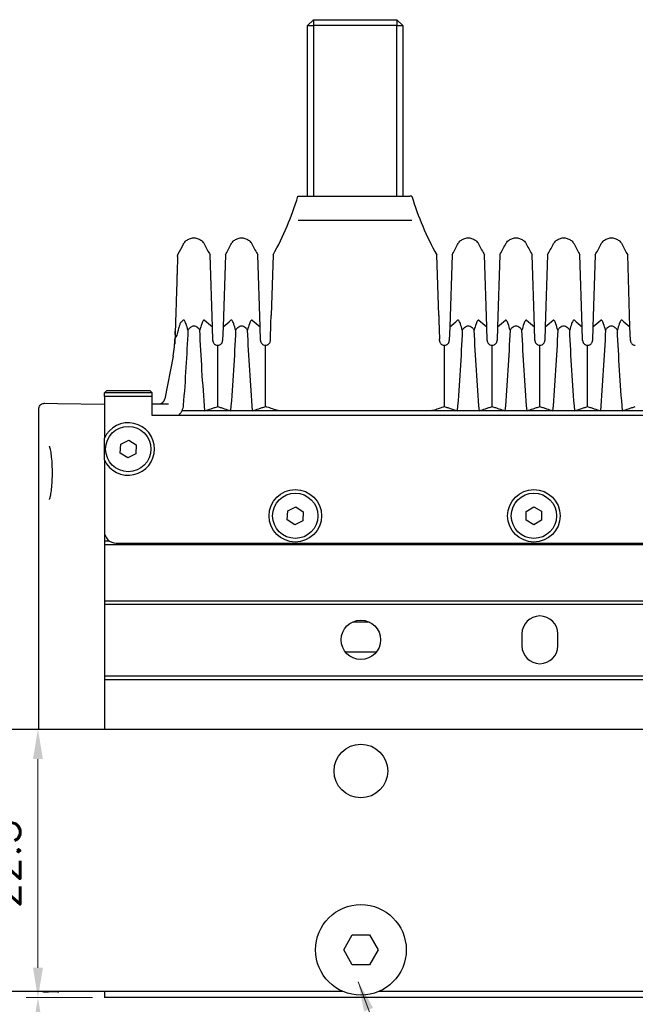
# Model space of a CAD drawing. Header units: millimetres. Extents: x 399 to 6076, y -1991 to 1602.
# Tile 121 of 256: x 5836 to 5888, y -772 to -689. Entities that reach past the tile are written whole.
import ezdxf

# ---------------------------------------------------------------- set-up
doc = ezdxf.new("R2010")
doc.units = ezdxf.units.MM
for name, color, linetype, lineweight in [('AM_0', 7, 'Continuous', 50), ('AM_5', 3, 'Continuous', 25), ('可見 (ISO)', 7, 'Continuous', 25)]:
    doc.layers.add(name, color=color, linetype=linetype, lineweight=lineweight)
doc.styles.add('尺寸標註', font='romans.shx', dxfattribs={"bigfont": 'CHINESET.SHX'})
doc.dimstyles.new('CNS1', dxfattribs={"dimtxt": 2.5, "dimasz": 2.5, "dimexe": 1, "dimexo": 1, "dimgap": 1.5, "dimtad": 1, "dimtoh": 1, "dimdec": 1, "dimdsep": 46, "dimtxsty": '尺寸標註', "dimcen": 0, "dimclrd": 2, "dimclre": 2, "dimclrt": 1, "dimadec": 0, "dimazin": 2, "dimtp": 0.1, "dimtm": 0.1, "dimtfac": 0.71, "dimtdec": 1, "dimtmove": 0, "dimatfit": 0, "dimfxl": 0, "dimlwd": 13, "dimlwe": 13, "dimarcsym": 0})
doc.dimstyles.new('CNS1$0', dxfattribs={"dimtxt": 2.5, "dimasz": 2.5, "dimexe": 1, "dimexo": 1, "dimgap": 1.5, "dimtad": 1, "dimtoh": 1, "dimdec": 1, "dimdsep": 46, "dimtxsty": '尺寸標註', "dimcen": 0, "dimclrd": 2, "dimclre": 2, "dimclrt": 1, "dimadec": 0, "dimazin": 2, "dimtp": 0.1, "dimtm": 0.1, "dimtfac": 0.71, "dimtdec": 1, "dimtmove": 0, "dimatfit": 0, "dimfxl": 0, "dimlwd": 13, "dimlwe": 13, "dimarcsym": 0})

# ---------------------------------------------------------------- blocks, each defined once
blk = doc.blocks.new('*D430')
at = {"layer": 'AM_5', "color": 2, "lineweight": 13}
for p, q in [((5899.642, -688.975), (5936.553, -688.975)), ((5935.553, -691.475), (5935.553, -814.759)), ((5820.594, -817.259), (5936.553, -817.259))]:
    blk.add_line(p, q, dxfattribs=at)
at = {"layer": 'AM_5', "color": 2}
for points in [[(5935.136, -691.475), (5935.97, -691.475), (5935.553, -688.975)], [(5935.136, -814.759), (5935.97, -814.759), (5935.553, -817.259)]]:
    blk.add_solid(points, dxfattribs=at)
at = {"layer": 'Defpoints', "color": 0}
for p in [(5898.642, -688.975), (5819.594, -817.259), (5935.553, -817.259)]:
    blk.add_point(p, dxfattribs=at)
at = {"layer": 'AM_5', "color": 1, "insert": (5932.803, -753.117), "char_height": 2.5, "attachment_point": 5, "rotation": 90, "style": '尺寸標註'}
blk.add_mtext('128.3', dxfattribs=at)
blk = doc.blocks.new('*D362')
at = {"layer": 'AM_5', "color": 2, "lineweight": 13}
for p, q in [((5842.164, -770.975), (5836.594, -770.975)), ((5837.594, -773.475), (5837.594, -814.759)), ((5820.594, -817.259), (5838.594, -817.259))]:
    blk.add_line(p, q, dxfattribs=at)
at = {"layer": 'AM_5', "color": 2}
for points in [[(5837.177, -773.475), (5838.01, -773.475), (5837.594, -770.975)], [(5837.177, -814.759), (5838.01, -814.759), (5837.594, -817.259)]]:
    blk.add_solid(points, dxfattribs=at)
at = {"layer": 'Defpoints', "color": 0}
for p in [(5843.164, -770.975), (5819.594, -817.259), (5837.594, -817.259)]:
    blk.add_point(p, dxfattribs=at)
at = {"layer": 'AM_5', "color": 1, "insert": (5834.844, -794.117), "char_height": 2.5, "attachment_point": 5, "rotation": 90, "style": '尺寸標註'}
blk.add_mtext('46.3', dxfattribs=at)
blk = doc.blocks.new('*D432')
at = {"layer": 'AM_5', "color": 2, "lineweight": 13}
for p, q in [((5842.164, -748.475), (5836.594, -748.475)), ((5837.594, -768.475), (5837.594, -750.975)), ((5842.164, -770.975), (5836.594, -770.975))]:
    blk.add_line(p, q, dxfattribs=at)
at = {"layer": 'AM_5', "color": 2}
for points in [[(5837.177, -750.975), (5838.01, -750.975), (5837.594, -748.475)], [(5837.177, -768.475), (5838.01, -768.475), (5837.594, -770.975)]]:
    blk.add_solid(points, dxfattribs=at)
at = {"layer": 'Defpoints', "color": 0}
for p in [(5837.594, -748.475), (5843.164, -748.475), (5843.164, -770.975)]:
    blk.add_point(p, dxfattribs=at)
at = {"layer": 'AM_5', "color": 1, "insert": (5834.844, -759.725), "char_height": 2.5, "attachment_point": 5, "rotation": 90, "style": '尺寸標註'}
blk.add_mtext('22.5', dxfattribs=at)

msp = doc.modelspace()

# ---------------------------------------------------------------- linework, layer by layer
at = {"layer": '可見 (ISO)'}
for p, q in [((5860.685, -688.975), (5860.185, -689.475)), ((5860.685, -688.975), (5867.685, -688.975)), ((5860.685, -688.975), (5860.685, -689.475)), ((5867.685, -688.975), (5867.685, -689.475)), ((5867.685, -688.975), (5868.185, -689.475)), ((5860.185, -703.775), (5860.185, -689.475)), ((5860.185, -689.475), (5860.685, -689.475)), ((5867.685, -689.475), (5860.685, -689.475)), ((5860.685, -689.475), (5860.685, -703.775)), ((5867.685, -703.775), (5867.685, -689.475)), ((5867.685, -689.475), (5868.185, -689.475)), ((5868.185, -689.475), (5868.185, -703.775)), ((5859.388, -703.775), (5859.553, -703.775)), ((5859.553, -703.775), (5860.069, -703.775)), ((5860.069, -703.775), (5868.258, -703.775)), ((5868.258, -703.775), (5868.774, -703.775)), ((5868.939, -703.775), (5868.774, -703.775)), ((5859.396, -705.775), (5859.555, -705.775)), ((5859.555, -705.775), (5868.772, -705.775)), ((5868.772, -705.775), (5868.932, -705.775)), ((5852.215, -714.742), (5852.026, -708.701)), ((5853.302, -708.701), (5853.112, -714.742)), ((5856.215, -714.742), (5856.026, -708.701)), ((5857.302, -708.701), (5857.142, -713.771)), ((5871.185, -713.771), (5871.026, -708.701)), ((5872.302, -708.701), (5872.112, -714.742)), ((5875.215, -714.742), (5875.026, -708.701)), ((5876.302, -708.701), (5876.112, -714.742)), ((5879.215, -714.742), (5879.026, -708.701)), ((5880.302, -708.701), (5880.112, -714.742)), ((5883.215, -714.742), (5883.026, -708.701)), ((5884.302, -708.701), (5884.112, -714.742)), ((5887.215, -714.742), (5887.026, -708.701)), ((5852.251, -715.875), (5852.215, -714.742)), ((5853.112, -714.742), (5853.076, -715.875)), ((5856.251, -715.875), (5856.215, -714.742)), ((5872.112, -714.742), (5872.076, -715.875)), ((5875.251, -715.875), (5875.215, -714.742)), ((5876.112, -714.742), (5876.076, -715.875)), ((5879.251, -715.875), (5879.215, -714.742)), ((5880.112, -714.742), (5880.076, -715.875)), ((5883.251, -715.875), (5883.215, -714.742)), ((5884.112, -714.742), (5884.076, -715.875)), ((5887.251, -715.875), (5887.215, -714.742)), ((5849.091, -715.401), (5849.083, -715.654)), ((5849.091, -715.401), (5849.101, -715.083)), ((5857.076, -715.875), (5857.079, -715.773)), ((5871.251, -715.875), (5871.248, -715.773)), ((5852.664, -721.419), (5852.664, -716.275)), ((5856.664, -721.419), (5856.664, -716.275)), ((5871.664, -721.419), (5871.664, -716.275)), ((5875.664, -721.419), (5875.664, -716.275)), ((5879.664, -721.419), (5879.664, -716.275)), ((5883.664, -721.419), (5883.664, -716.275)), ((5848.915, -717.193), (5848.24, -720.768)), ((5843.364, -720.075), (5843.164, -720.275)), ((5847.164, -720.275), (5843.164, -720.275)), ((5843.164, -720.575), (5843.164, -720.275)), ((5843.164, -720.575), (5843.164, -722.175)), ((5847.164, -720.575), (5843.164, -720.575)), ((5843.364, -720.075), (5846.964, -720.075)), ((5846.964, -720.075), (5847.164, -720.275)), ((5847.164, -720.575), (5847.164, -720.275)), ((5847.164, -722.175), (5847.164, -720.575)), ((5838.172, -721.138), (5839.22, -721.156)), ((5839.22, -721.156), (5843.164, -721.225)), ((5847.164, -721.175), (5848.536, -721.175)), ((5837.664, -748.475), (5837.664, -721.638)), ((5843.164, -722.175), (5843.164, -724.059)), ((5911.164, -722.175), (5847.164, -722.175)), ((5851.591, -721.775), (5849.655, -721.775)), ((5853.736, -721.775), (5851.591, -721.775)), ((5855.591, -721.775), (5853.736, -721.775)), ((5858.043, -721.775), (5855.591, -721.775)), ((5870.284, -721.775), (5858.043, -721.775)), ((5872.736, -721.775), (5870.284, -721.775)), ((5874.591, -721.775), (5872.736, -721.775)), ((5876.736, -721.775), (5874.591, -721.775)), ((5878.591, -721.775), (5876.736, -721.775)), ((5880.736, -721.775), (5878.591, -721.775)), ((5882.591, -721.775), (5880.736, -721.775)), ((5884.736, -721.775), (5882.591, -721.775)), ((5886.591, -721.775), (5884.736, -721.775)), ((5889.043, -721.775), (5886.591, -721.775)), ((5844.495, -725.316), (5844.534, -724.566)), ((5844.534, -724.566), (5845.203, -724.226)), ((5845.203, -724.226), (5845.832, -724.635)), ((5845.832, -724.635), (5845.793, -725.384)), ((5845.124, -725.725), (5844.495, -725.316)), ((5845.793, -725.384), (5845.124, -725.725)), ((5843.164, -725.892), (5843.164, -731.875)), ((5843.164, -728.275), (5843.164, -737.725)), ((5858.534, -730.166), (5859.203, -729.826)), ((5859.203, -729.826), (5859.832, -730.235)), ((5878.513, -730.201), (5879.162, -729.825)), ((5879.162, -729.825), (5879.813, -730.198)), ((5858.495, -730.916), (5858.534, -730.166)), ((5859.832, -730.235), (5859.793, -730.984)), ((5878.514, -730.952), (5878.513, -730.201)), ((5879.813, -730.198), (5879.814, -730.949)), ((5859.124, -731.325), (5858.495, -730.916)), ((5859.793, -730.984), (5859.124, -731.325)), ((5879.165, -731.326), (5878.514, -730.952)), ((5879.814, -730.949), (5879.165, -731.326)), ((5843.164, -731.875), (5843.164, -732.975)), ((5843.164, -732.675), (5843.564, -732.675)), ((5843.164, -732.975), (5915.164, -732.975)), ((5844.164, -732.875), (5914.164, -732.875)), ((5848.164, -732.975), (5848.164, -732.875)), ((5843.164, -737.725), (5843.164, -738.025)), ((5915.164, -737.725), (5843.164, -737.725)), ((5843.164, -738.025), (5843.164, -744.025)), ((5915.164, -738.025), (5843.164, -738.025)), ((5878.164, -740.475), (5878.164, -741.475)), ((5881.164, -741.475), (5881.164, -740.475)), ((5843.164, -744.025), (5843.164, -744.325)), ((5915.164, -744.025), (5843.164, -744.025)), ((5843.164, -744.325), (5843.164, -748.475)), ((5915.164, -744.325), (5843.164, -744.325)), ((5822.594, -748.475), (5897.664, -748.475)), ((5863.22, -766.975), (5863.942, -765.725)), ((5863.942, -765.725), (5865.385, -765.725)), ((5865.385, -765.725), (5866.107, -766.975)), ((5863.942, -768.225), (5863.22, -766.975)), ((5866.107, -766.975), (5865.385, -768.225)), ((5865.385, -768.225), (5863.942, -768.225)), ((5863.184, -770.475), (5825.594, -770.475)), ((5840.299, -770.475), (5839.338, -770.492)), ((5843.164, -770.475), (5843.164, -770.975)), ((5915.164, -770.975), (5843.164, -770.975)), ((5893.184, -770.475), (5866.143, -770.475))]:
    msp.add_line(p, q, dxfattribs=at)
for centre, radius in [((5845.164, -724.975), 1.9), ((5859.164, -730.575), 2.2), ((5859.164, -730.575), 1.9), ((5879.164, -730.575), 2.2), ((5879.164, -730.575), 1.9), ((5864.664, -740.975), 1.65), ((5864.664, -751.975), 2.25), ((5864.664, -766.975), 3.8)]:
    msp.add_circle(centre, radius, dxfattribs=at)
for centre, radius, start, end in [((5847.749, -720.675), 0.5, 270, 349.31713), ((5845.164, -724.975), 2.2, 204.61998, 155.38002), ((5844.164, -731.875), 1, 180, 270), ((5879.664, -740.475), 1.5, 0, 180), ((5879.664, -741.475), 1.5, 180, 0)]:
    msp.add_arc(centre, radius, start, end, dxfattribs=at)
at = {"layer": '可見 (ISO)', "extrusion": (0, 0, -1)}
msp.add_ellipse((5827.457, -711.034), major_axis=(-24.953, -2.197), ratio=0.421524, start_param=3.644033, end_param=3.661646, dxfattribs=at)
at = {"layer": '可見 (ISO)'}
for centre, major_axis, ratio, start_param, end_param in [((5873.878, -711.063), (24.962, -2.231), 0.420915, 3.644593, 3.700401), ((5831.449, -711.063), (24.962, 2.231), 0.420915, 5.724377, 5.780185), ((5877.878, -711.063), (24.962, -2.231), 0.420915, 3.644593, 3.700401), ((5850.449, -711.063), (24.962, 2.231), 0.420915, 5.724377, 5.780185), ((5896.878, -711.063), (24.962, -2.231), 0.420915, 3.644593, 3.700401), ((5854.449, -711.063), (24.962, 2.231), 0.420915, 5.724377, 5.780185), ((5900.878, -711.063), (24.962, -2.231), 0.420915, 3.644593, 3.700401), ((5858.449, -711.063), (24.962, 2.231), 0.420915, 5.724377, 5.780185), ((5904.878, -711.063), (24.962, -2.231), 0.420915, 3.644593, 3.700401), ((5862.449, -711.063), (24.962, 2.231), 0.420915, 5.724377, 5.780185), ((5908.878, -711.063), (24.962, -2.231), 0.420915, 3.644593, 3.700401), ((5835.882, -723.759), (24.543, -0.111), 0.186168, 0.485098, 0.561791)]:
    msp.add_ellipse(centre, major_axis=major_axis, ratio=ratio, start_param=start_param, end_param=end_param, dxfattribs=at)
for points in [[(5857.302, -708.701), (5858.173, -707.145), (5858.877, -705.483), (5859.388, -703.775)], [(5868.939, -703.775), (5869.45, -705.483), (5870.154, -707.145), (5871.026, -708.701)], [(5849.36, -708.596), (5849.502, -708.34), (5849.639, -708.081), (5849.772, -707.82)], [(5849.772, -707.82), (5849.772, -707.82), (5849.772, -707.82), (5849.772, -707.82)], [(5851.555, -707.82), (5851.706, -708.117), (5851.863, -708.411), (5852.026, -708.701)], [(5853.302, -708.701), (5853.464, -708.411), (5853.621, -708.117), (5853.772, -707.82)], [(5853.772, -707.82), (5853.772, -707.82), (5853.772, -707.82), (5853.772, -707.82)], [(5855.555, -707.82), (5855.706, -708.117), (5855.863, -708.411), (5856.026, -708.701)], [(5872.302, -708.701), (5872.464, -708.411), (5872.621, -708.117), (5872.772, -707.82)], [(5872.772, -707.82), (5872.772, -707.82), (5872.772, -707.82), (5872.772, -707.82)], [(5874.555, -707.82), (5874.706, -708.117), (5874.863, -708.411), (5875.026, -708.701)], [(5876.302, -708.701), (5876.464, -708.411), (5876.621, -708.117), (5876.772, -707.82)], [(5876.772, -707.82), (5876.772, -707.82), (5876.772, -707.82), (5876.772, -707.82)], [(5878.555, -707.82), (5878.706, -708.117), (5878.863, -708.411), (5879.026, -708.701)], [(5880.302, -708.701), (5880.464, -708.411), (5880.621, -708.117), (5880.772, -707.82)], [(5882.555, -707.82), (5882.555, -707.82), (5882.555, -707.82), (5882.555, -707.82)], [(5882.555, -707.82), (5882.706, -708.117), (5882.863, -708.411), (5883.026, -708.701)], [(5884.302, -708.701), (5884.464, -708.411), (5884.621, -708.117), (5884.772, -707.82)], [(5886.555, -707.82), (5886.555, -707.82), (5886.555, -707.82), (5886.555, -707.82)], [(5886.555, -707.82), (5886.706, -708.117), (5886.863, -708.411), (5887.026, -708.701)], [(5848.915, -717.193), (5849.012, -716.675), (5849.067, -716.162), (5849.083, -715.654)]]:
    msp.add_open_spline(points, degree=3, dxfattribs=at)
for points, knots in [([(5849.772, -707.82), (5849.821, -707.724), (5849.886, -707.634), (5850.04, -707.483), (5850.131, -707.419), (5850.326, -707.325), (5850.433, -707.293), (5850.648, -707.266), (5850.759, -707.271), (5850.971, -707.315), (5851.075, -707.354), (5851.262, -707.464), (5851.348, -707.535), (5851.472, -707.678), (5851.518, -707.747), (5851.555, -707.82)], [0, 0, 0, 0, 0.0323105, 0.0323105, 0.0648229, 0.0648229, 0.097328, 0.097328, 0.1298334, 0.1298334, 0.1623388, 0.1623388, 0.1948441, 0.1948441, 0.2193183, 0.2193183, 0.2193183, 0.2193183]), ([(5853.772, -707.82), (5853.821, -707.724), (5853.886, -707.634), (5854.04, -707.483), (5854.131, -707.419), (5854.326, -707.325), (5854.433, -707.293), (5854.648, -707.266), (5854.759, -707.271), (5854.971, -707.315), (5855.075, -707.354), (5855.262, -707.464), (5855.348, -707.535), (5855.472, -707.678), (5855.518, -707.747), (5855.555, -707.82)], [0, 0, 0, 0, 0.0323105, 0.0323105, 0.0648229, 0.0648229, 0.097328, 0.097328, 0.1298334, 0.1298334, 0.1623388, 0.1623388, 0.1948441, 0.1948441, 0.2193183, 0.2193183, 0.2193183, 0.2193183]), ([(5872.772, -707.82), (5872.821, -707.724), (5872.886, -707.634), (5873.04, -707.483), (5873.131, -707.419), (5873.326, -707.325), (5873.433, -707.293), (5873.648, -707.266), (5873.759, -707.271), (5873.971, -707.315), (5874.075, -707.354), (5874.262, -707.464), (5874.348, -707.535), (5874.472, -707.678), (5874.518, -707.747), (5874.555, -707.82)], [0, 0, 0, 0, 0.0323105, 0.0323105, 0.0648229, 0.0648229, 0.097328, 0.097328, 0.1298334, 0.1298334, 0.1623388, 0.1623388, 0.1948441, 0.1948441, 0.2193183, 0.2193183, 0.2193183, 0.2193183]), ([(5876.772, -707.82), (5876.821, -707.724), (5876.886, -707.634), (5877.04, -707.483), (5877.131, -707.419), (5877.326, -707.325), (5877.433, -707.293), (5877.648, -707.266), (5877.759, -707.271), (5877.971, -707.315), (5878.075, -707.354), (5878.262, -707.464), (5878.348, -707.535), (5878.472, -707.678), (5878.518, -707.747), (5878.555, -707.82)], [0, 0, 0, 0, 0.0323105, 0.0323105, 0.0648229, 0.0648229, 0.097328, 0.097328, 0.1298334, 0.1298334, 0.1623388, 0.1623388, 0.1948441, 0.1948441, 0.2193183, 0.2193183, 0.2193183, 0.2193183]), ([(5880.772, -707.82), (5880.821, -707.724), (5880.886, -707.634), (5881.04, -707.483), (5881.131, -707.419), (5881.326, -707.325), (5881.433, -707.293), (5881.648, -707.266), (5881.759, -707.271), (5881.971, -707.315), (5882.075, -707.354), (5882.262, -707.464), (5882.348, -707.535), (5882.472, -707.678), (5882.518, -707.747), (5882.555, -707.82)], [0, 0, 0, 0, 0.0323105, 0.0323105, 0.0648229, 0.0648229, 0.097328, 0.097328, 0.1298334, 0.1298334, 0.1623388, 0.1623388, 0.1948441, 0.1948441, 0.2193183, 0.2193183, 0.2193183, 0.2193183]), ([(5884.772, -707.82), (5884.821, -707.724), (5884.886, -707.634), (5885.04, -707.483), (5885.131, -707.419), (5885.326, -707.325), (5885.433, -707.293), (5885.648, -707.266), (5885.759, -707.271), (5885.971, -707.315), (5886.075, -707.354), (5886.262, -707.464), (5886.348, -707.535), (5886.472, -707.678), (5886.518, -707.747), (5886.555, -707.82)], [0, 0, 0, 0, 0.0323105, 0.0323105, 0.0648229, 0.0648229, 0.097328, 0.097328, 0.1298334, 0.1298334, 0.1623388, 0.1623388, 0.1948441, 0.1948441, 0.2193183, 0.2193183, 0.2193183, 0.2193183]), ([(5849.298, -708.823), (5849.298, -708.823), (5849.293, -708.983), (5849.283, -709.296), (5849.283, -709.301), (5849.283, -709.306), (5849.282, -709.311), (5849.278, -709.466), (5849.272, -709.659), (5849.264, -709.887), (5849.264, -709.897), (5849.264, -709.906), (5849.263, -709.916), (5849.26, -710.036), (5849.256, -710.166), (5849.251, -710.306), (5849.247, -710.43), (5849.243, -710.563), (5849.239, -710.702), (5849.238, -710.719), (5849.238, -710.735), (5849.237, -710.752), (5849.218, -711.357), (5849.195, -712.082), (5849.169, -712.925), (5849.168, -712.959), (5849.167, -712.993), (5849.166, -713.026), (5849.159, -713.248), (5849.151, -713.479), (5849.144, -713.715), (5849.138, -713.91), (5849.132, -714.109), (5849.125, -714.312), (5849.124, -714.355), (5849.123, -714.398), (5849.121, -714.441), (5849.115, -714.643), (5849.108, -714.85), (5849.102, -715.06), (5849.1, -715.107), (5849.099, -715.154), (5849.097, -715.202), (5849.093, -715.332), (5849.089, -715.463), (5849.085, -715.593), (5849.082, -715.674), (5849.08, -715.755), (5849.077, -715.836)], [0.01504987, 0.01504987, 0.01504987, 0.01504987, 0.01868957, 0.01868957, 0.01868957, 0.01874379, 0.01874379, 0.01874379, 0.0205189, 0.0205189, 0.0205189, 0.02059495, 0.02059495, 0.02059495, 0.02152048, 0.02152048, 0.02152048, 0.02234824, 0.02234824, 0.02234824, 0.0224461, 0.0224461, 0.0224461, 0.02600691, 0.02600691, 0.02600691, 0.02614837, 0.02614837, 0.02614837, 0.0270737, 0.0270737, 0.0270737, 0.02783625, 0.02783625, 0.02783625, 0.0279976, 0.0279976, 0.0279976, 0.02875092, 0.02875092, 0.02875092, 0.02891954, 0.02891954, 0.02891954, 0.02937993, 0.02937993, 0.02937993, 0.02966558, 0.02966558, 0.02966558, 0.02966558]), ([(5849.298, -708.823), (5849.298, -708.822), (5849.298, -708.822), (5849.298, -708.819), (5849.298, -708.817), (5849.299, -708.805), (5849.299, -708.795), (5849.307, -708.72), (5849.328, -708.654), (5849.36, -708.596)], [0, 0, 0, 0, 0.00003662, 0.00003662, 0.00086532, 0.00086532, 0.00365158, 0.00365158, 0.02356639, 0.02356639, 0.02356639, 0.02356639]), ([(5850.164, -715.001), (5850.118, -714.827), (5850.064, -714.638), (5849.964, -714.358), (5849.918, -714.253), (5849.854, -714.179), (5849.836, -714.164), (5849.809, -714.158), (5849.801, -714.158), (5849.786, -714.163), (5849.779, -714.167), (5849.772, -714.173)], [0.000001, 0.000001, 0.000001, 0.000001, 0.0714924, 0.0714924, 0.1277503, 0.1277503, 0.146606, 0.146606, 0.1538685, 0.1538685, 0.1602048, 0.1602048, 0.1602048, 0.1602048]), ([(5851.555, -714.173), (5851.548, -714.167), (5851.541, -714.163), (5851.526, -714.158), (5851.518, -714.158), (5851.491, -714.164), (5851.473, -714.179), (5851.409, -714.254), (5851.363, -714.358), (5851.263, -714.639), (5851.209, -714.828), (5851.164, -715.001)], [0, 0, 0, 0, 0.0047042, 0.0047042, 0.0100974, 0.0100974, 0.0241052, 0.0241052, 0.0657013, 0.0657013, 0.1178924, 0.1178924, 0.1178924, 0.1178924]), ([(5854.164, -715.001), (5854.118, -714.827), (5854.064, -714.638), (5853.964, -714.358), (5853.918, -714.253), (5853.854, -714.179), (5853.836, -714.164), (5853.809, -714.158), (5853.801, -714.158), (5853.786, -714.163), (5853.779, -714.167), (5853.772, -714.173)], [0.000001, 0.000001, 0.000001, 0.000001, 0.0714924, 0.0714924, 0.1277503, 0.1277503, 0.146606, 0.146606, 0.1538685, 0.1538685, 0.1602048, 0.1602048, 0.1602048, 0.1602048]), ([(5855.555, -714.173), (5855.548, -714.167), (5855.541, -714.163), (5855.526, -714.158), (5855.518, -714.158), (5855.491, -714.164), (5855.473, -714.179), (5855.409, -714.254), (5855.363, -714.358), (5855.263, -714.639), (5855.209, -714.828), (5855.164, -715.001)], [0, 0, 0, 0, 0.0047042, 0.0047042, 0.0100974, 0.0100974, 0.0241052, 0.0241052, 0.0657013, 0.0657013, 0.1178924, 0.1178924, 0.1178924, 0.1178924]), ([(5857.079, -715.773), (5857.091, -715.406), (5857.102, -715.053), (5857.123, -714.376), (5857.133, -714.061), (5857.142, -713.771)], [0, 0, 0, 0, 0.1132402, 0.1132402, 0.2273799, 0.2273799, 0.2273799, 0.2273799]), ([(5871.185, -713.771), (5871.194, -714.059), (5871.204, -714.372), (5871.225, -715.048), (5871.236, -715.404), (5871.248, -715.773)], [0, 0, 0, 0, 0.1133205, 0.1133205, 0.2273304, 0.2273304, 0.2273304, 0.2273304]), ([(5873.164, -715.001), (5873.118, -714.827), (5873.064, -714.638), (5872.964, -714.358), (5872.918, -714.253), (5872.854, -714.179), (5872.836, -714.164), (5872.809, -714.158), (5872.801, -714.158), (5872.786, -714.163), (5872.779, -714.167), (5872.772, -714.173)], [0.000001, 0.000001, 0.000001, 0.000001, 0.0714924, 0.0714924, 0.1277503, 0.1277503, 0.146606, 0.146606, 0.1538685, 0.1538685, 0.1602048, 0.1602048, 0.1602048, 0.1602048]), ([(5874.555, -714.173), (5874.548, -714.167), (5874.541, -714.163), (5874.526, -714.158), (5874.518, -714.158), (5874.491, -714.164), (5874.473, -714.179), (5874.409, -714.254), (5874.363, -714.358), (5874.263, -714.639), (5874.209, -714.828), (5874.164, -715.001)], [0, 0, 0, 0, 0.0047042, 0.0047042, 0.0100974, 0.0100974, 0.0241052, 0.0241052, 0.0657013, 0.0657013, 0.1178924, 0.1178924, 0.1178924, 0.1178924]), ([(5877.164, -715.001), (5877.118, -714.827), (5877.064, -714.638), (5876.964, -714.358), (5876.918, -714.253), (5876.854, -714.179), (5876.836, -714.164), (5876.809, -714.158), (5876.801, -714.158), (5876.786, -714.163), (5876.779, -714.167), (5876.772, -714.173)], [0.000001, 0.000001, 0.000001, 0.000001, 0.0714924, 0.0714924, 0.1277503, 0.1277503, 0.146606, 0.146606, 0.1538685, 0.1538685, 0.1602048, 0.1602048, 0.1602048, 0.1602048]), ([(5878.555, -714.173), (5878.548, -714.167), (5878.541, -714.163), (5878.526, -714.158), (5878.518, -714.158), (5878.491, -714.164), (5878.473, -714.179), (5878.409, -714.254), (5878.363, -714.358), (5878.263, -714.639), (5878.209, -714.828), (5878.164, -715.001)], [0, 0, 0, 0, 0.0047042, 0.0047042, 0.0100974, 0.0100974, 0.0241052, 0.0241052, 0.0657013, 0.0657013, 0.1178924, 0.1178924, 0.1178924, 0.1178924]), ([(5881.164, -715.001), (5881.118, -714.827), (5881.064, -714.638), (5880.964, -714.358), (5880.918, -714.253), (5880.854, -714.179), (5880.836, -714.164), (5880.809, -714.158), (5880.801, -714.158), (5880.786, -714.163), (5880.779, -714.167), (5880.772, -714.173)], [0.000001, 0.000001, 0.000001, 0.000001, 0.0714922, 0.0714922, 0.1278125, 0.1278125, 0.1466939, 0.1466939, 0.1539664, 0.1539664, 0.1603115, 0.1603115, 0.1603115, 0.1603115]), ([(5882.555, -714.173), (5882.548, -714.167), (5882.541, -714.163), (5882.526, -714.158), (5882.518, -714.158), (5882.491, -714.164), (5882.473, -714.179), (5882.409, -714.253), (5882.363, -714.358), (5882.263, -714.639), (5882.209, -714.828), (5882.164, -715.001)], [0, 0, 0, 0, 0.0047033, 0.0047033, 0.0100954, 0.0100954, 0.0241002, 0.0241002, 0.0656763, 0.0656763, 0.1177835, 0.1177835, 0.1177835, 0.1177835]), ([(5885.164, -715.001), (5885.118, -714.827), (5885.064, -714.638), (5884.964, -714.358), (5884.918, -714.253), (5884.854, -714.179), (5884.836, -714.164), (5884.809, -714.158), (5884.801, -714.158), (5884.786, -714.163), (5884.779, -714.167), (5884.772, -714.173)], [0.000001, 0.000001, 0.000001, 0.000001, 0.0714922, 0.0714922, 0.1278125, 0.1278125, 0.1466939, 0.1466939, 0.1539664, 0.1539664, 0.1603115, 0.1603115, 0.1603115, 0.1603115]), ([(5886.555, -714.173), (5886.548, -714.167), (5886.541, -714.163), (5886.526, -714.158), (5886.518, -714.158), (5886.491, -714.164), (5886.473, -714.179), (5886.409, -714.253), (5886.363, -714.358), (5886.263, -714.639), (5886.209, -714.828), (5886.164, -715.001)], [0, 0, 0, 0, 0.0047033, 0.0047033, 0.0100954, 0.0100954, 0.0241002, 0.0241002, 0.0656763, 0.0656763, 0.1177835, 0.1177835, 0.1177835, 0.1177835]), ([(5849.571, -714.354), (5849.567, -714.357), (5849.563, -714.362), (5849.555, -714.373), (5849.551, -714.379), (5849.539, -714.399), (5849.531, -714.416), (5849.491, -714.503), (5849.458, -714.605), (5849.393, -714.818), (5849.358, -714.956), (5849.335, -715.05)], [0.00000002, 0.00000002, 0.00000002, 0.00000002, 0.00259662, 0.00259662, 0.00522321, 0.00522321, 0.01073709, 0.01073709, 0.03502998, 0.03502998, 0.07339142, 0.07339142, 0.07339142, 0.07339142]), ([(5851.164, -715.001), (5851.113, -714.931), (5851.054, -714.862), (5850.936, -714.765), (5850.88, -714.729), (5850.768, -714.686), (5850.716, -714.676), (5850.61, -714.676), (5850.558, -714.686), (5850.447, -714.729), (5850.39, -714.765), (5850.273, -714.863), (5850.214, -714.931), (5850.164, -715.001)], [-0.1247327, -0.1247327, -0.1247327, -0.1247327, -0.0982902, -0.0982902, -0.0783586, -0.0783586, -0.0623217, -0.0623217, -0.0462805, -0.0462805, -0.0263058, -0.0263058, -0.000001, -0.000001, -0.000001, -0.000001]), ([(5855.164, -715.001), (5855.113, -714.931), (5855.054, -714.862), (5854.936, -714.765), (5854.88, -714.729), (5854.768, -714.686), (5854.716, -714.676), (5854.61, -714.676), (5854.558, -714.686), (5854.447, -714.729), (5854.39, -714.765), (5854.273, -714.863), (5854.214, -714.931), (5854.164, -715.001)], [-0.1247327, -0.1247327, -0.1247327, -0.1247327, -0.0982902, -0.0982902, -0.0783586, -0.0783586, -0.0623217, -0.0623217, -0.0462805, -0.0462805, -0.0263058, -0.0263058, -0.000001, -0.000001, -0.000001, -0.000001]), ([(5874.164, -715.001), (5874.113, -714.931), (5874.054, -714.862), (5873.936, -714.765), (5873.88, -714.729), (5873.768, -714.686), (5873.716, -714.676), (5873.61, -714.676), (5873.558, -714.686), (5873.447, -714.729), (5873.39, -714.765), (5873.273, -714.863), (5873.214, -714.931), (5873.164, -715.001)], [-0.1247327, -0.1247327, -0.1247327, -0.1247327, -0.0982902, -0.0982902, -0.0783586, -0.0783586, -0.0623217, -0.0623217, -0.0462805, -0.0462805, -0.0263058, -0.0263058, -0.000001, -0.000001, -0.000001, -0.000001]), ([(5878.164, -715.001), (5878.113, -714.931), (5878.054, -714.862), (5877.936, -714.765), (5877.88, -714.729), (5877.768, -714.686), (5877.716, -714.676), (5877.61, -714.676), (5877.558, -714.686), (5877.447, -714.729), (5877.39, -714.765), (5877.273, -714.863), (5877.214, -714.931), (5877.164, -715.001)], [-0.1247327, -0.1247327, -0.1247327, -0.1247327, -0.0982902, -0.0982902, -0.0783586, -0.0783586, -0.0623217, -0.0623217, -0.0462805, -0.0462805, -0.0263058, -0.0263058, -0.000001, -0.000001, -0.000001, -0.000001]), ([(5882.164, -715.001), (5882.113, -714.931), (5882.054, -714.862), (5881.936, -714.765), (5881.88, -714.729), (5881.768, -714.686), (5881.716, -714.676), (5881.61, -714.676), (5881.558, -714.686), (5881.447, -714.729), (5881.39, -714.765), (5881.273, -714.863), (5881.214, -714.931), (5881.164, -715.001)], [-0.1247328, -0.1247328, -0.1247328, -0.1247328, -0.0982905, -0.0982905, -0.0783586, -0.0783586, -0.0623217, -0.0623217, -0.0462805, -0.0462805, -0.0263056, -0.0263056, -0.000001, -0.000001, -0.000001, -0.000001]), ([(5886.164, -715.001), (5886.113, -714.931), (5886.054, -714.862), (5885.936, -714.765), (5885.88, -714.729), (5885.768, -714.686), (5885.716, -714.676), (5885.61, -714.676), (5885.558, -714.686), (5885.447, -714.729), (5885.39, -714.765), (5885.273, -714.863), (5885.214, -714.931), (5885.164, -715.001)], [-0.1247328, -0.1247328, -0.1247328, -0.1247328, -0.0982905, -0.0982905, -0.0783586, -0.0783586, -0.0623217, -0.0623217, -0.0462805, -0.0462805, -0.0263056, -0.0263056, -0.000001, -0.000001, -0.000001, -0.000001]), ([(5849.148, -715.587), (5849.122, -715.616), (5849.104, -715.649), (5849.093, -715.691), (5849.082, -715.733), (5849.079, -715.785), (5849.077, -715.836)], [0, 0, 0, 0, 0.0001505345, 0.0001505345, 0.0001505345, 0.0003010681, 0.0003010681, 0.0003010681, 0.0003010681]), ([(5849.335, -715.05), (5849.312, -715.141), (5849.286, -715.24), (5849.24, -715.388), (5849.216, -715.459), (5849.184, -715.528), (5849.177, -715.543), (5849.162, -715.568), (5849.155, -715.579), (5849.148, -715.587)], [0.00000342, 0.00000342, 0.00000342, 0.00000342, 0.02848844, 0.02848844, 0.04711879, 0.04711879, 0.05223109, 0.05223109, 0.0566609, 0.0566609, 0.0566609, 0.0566609]), ([(5850.164, -715.001), (5850.117, -716.044), (5850.062, -717.092), (5849.932, -719.197), (5849.858, -720.254), (5849.773, -721.312)], [0.000001, 0.000001, 0.000001, 0.000001, 0.3193531, 0.3193531, 0.6386752, 0.6386752, 0.6386752, 0.6386752]), ([(5851.591, -721.775), (5851.497, -720.639), (5851.415, -719.505), (5851.274, -717.245), (5851.214, -716.119), (5851.164, -715.001)], [0.000001, 0.000001, 0.000001, 0.000001, 0.3426564, 0.3426564, 0.6852179, 0.6852179, 0.6852179, 0.6852179]), ([(5854.164, -715.001), (5854.113, -716.12), (5854.053, -717.245), (5853.912, -719.505), (5853.83, -720.639), (5853.736, -721.775)], [0.000001, 0.000001, 0.000001, 0.000001, 0.3426184, 0.3426184, 0.6852542, 0.6852542, 0.6852542, 0.6852542]), ([(5855.591, -721.775), (5855.497, -720.639), (5855.415, -719.505), (5855.274, -717.245), (5855.214, -716.119), (5855.164, -715.001)], [0.000001, 0.000001, 0.000001, 0.000001, 0.3426564, 0.3426564, 0.6852179, 0.6852179, 0.6852179, 0.6852179]), ([(5873.164, -715.001), (5873.113, -716.12), (5873.053, -717.245), (5872.912, -719.505), (5872.83, -720.639), (5872.736, -721.775)], [0.000001, 0.000001, 0.000001, 0.000001, 0.3426184, 0.3426184, 0.6852542, 0.6852542, 0.6852542, 0.6852542]), ([(5874.591, -721.775), (5874.497, -720.639), (5874.415, -719.505), (5874.274, -717.245), (5874.214, -716.119), (5874.164, -715.001)], [0.000001, 0.000001, 0.000001, 0.000001, 0.3426564, 0.3426564, 0.6852179, 0.6852179, 0.6852179, 0.6852179]), ([(5877.164, -715.001), (5877.113, -716.12), (5877.053, -717.245), (5876.912, -719.505), (5876.83, -720.639), (5876.736, -721.775)], [0.000001, 0.000001, 0.000001, 0.000001, 0.3426184, 0.3426184, 0.6852542, 0.6852542, 0.6852542, 0.6852542]), ([(5878.591, -721.775), (5878.497, -720.639), (5878.415, -719.505), (5878.274, -717.245), (5878.214, -716.119), (5878.164, -715.001)], [0.000001, 0.000001, 0.000001, 0.000001, 0.3426564, 0.3426564, 0.6852179, 0.6852179, 0.6852179, 0.6852179]), ([(5881.164, -715.001), (5881.113, -716.12), (5881.053, -717.245), (5880.912, -719.505), (5880.83, -720.639), (5880.736, -721.775)], [0.000001, 0.000001, 0.000001, 0.000001, 0.3426184, 0.3426184, 0.6852542, 0.6852542, 0.6852542, 0.6852542]), ([(5882.591, -721.775), (5882.497, -720.639), (5882.415, -719.505), (5882.274, -717.245), (5882.214, -716.119), (5882.164, -715.001)], [0.000001, 0.000001, 0.000001, 0.000001, 0.3426564, 0.3426564, 0.6852179, 0.6852179, 0.6852179, 0.6852179]), ([(5885.164, -715.001), (5885.113, -716.12), (5885.053, -717.245), (5884.912, -719.505), (5884.83, -720.639), (5884.736, -721.775)], [0.000001, 0.000001, 0.000001, 0.000001, 0.3426184, 0.3426184, 0.6852542, 0.6852542, 0.6852542, 0.6852542]), ([(5886.591, -721.775), (5886.497, -720.639), (5886.415, -719.505), (5886.274, -717.245), (5886.214, -716.119), (5886.164, -715.001)], [0.000001, 0.000001, 0.000001, 0.000001, 0.3426564, 0.3426564, 0.6852179, 0.6852179, 0.6852179, 0.6852179]), ([(5849.077, -715.836), (5849.074, -715.941), (5849.071, -716.046), (5849.068, -716.151), (5849.067, -716.158), (5849.067, -716.165), (5849.067, -716.172)], [0, 0, 0, 0, 0.0003157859, 0.0003157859, 0.0003157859, 0.0003366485, 0.0003366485, 0.0003366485, 0.0003366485]), ([(5852.251, -715.875), (5852.252, -715.899), (5852.255, -715.924), (5852.265, -715.974), (5852.273, -715.997), (5852.296, -716.054), (5852.314, -716.084), (5852.359, -716.144), (5852.39, -716.174), (5852.444, -716.212), (5852.462, -716.223), (5852.54, -716.262), (5852.604, -716.275), (5852.664, -716.275)], [-0.1004113, -0.1004113, -0.1004113, -0.1004113, -0.0910518, -0.0910518, -0.0813066, -0.0813066, -0.0662747, -0.0662747, -0.0452497, -0.0452497, -0.0347369, -0.0347369, -0.000001, -0.000001, -0.000001, -0.000001]), ([(5852.664, -716.275), (5852.723, -716.275), (5852.787, -716.262), (5852.865, -716.223), (5852.884, -716.212), (5852.937, -716.174), (5852.969, -716.144), (5853.013, -716.084), (5853.031, -716.054), (5853.054, -715.997), (5853.062, -715.973), (5853.073, -715.924), (5853.075, -715.899), (5853.076, -715.875)], [-0.08024384, -0.08024384, -0.08024384, -0.08024384, -0.05244875, -0.05244875, -0.04403813, -0.04403813, -0.02725332, -0.02725332, -0.01524627, -0.01524627, -0.00747113, -0.00747113, -0.000001, -0.000001, -0.000001, -0.000001]), ([(5856.251, -715.875), (5856.252, -715.899), (5856.255, -715.924), (5856.265, -715.974), (5856.273, -715.997), (5856.296, -716.054), (5856.314, -716.084), (5856.359, -716.144), (5856.39, -716.174), (5856.444, -716.212), (5856.462, -716.223), (5856.54, -716.262), (5856.604, -716.275), (5856.664, -716.275)], [-0.1004113, -0.1004113, -0.1004113, -0.1004113, -0.0910518, -0.0910518, -0.0813066, -0.0813066, -0.0662747, -0.0662747, -0.0452497, -0.0452497, -0.0347369, -0.0347369, -0.000001, -0.000001, -0.000001, -0.000001]), ([(5856.664, -716.275), (5856.723, -716.275), (5856.787, -716.262), (5856.865, -716.223), (5856.884, -716.212), (5856.937, -716.174), (5856.969, -716.144), (5857.013, -716.084), (5857.031, -716.054), (5857.054, -715.997), (5857.062, -715.973), (5857.073, -715.924), (5857.075, -715.899), (5857.076, -715.875)], [-0.08024384, -0.08024384, -0.08024384, -0.08024384, -0.05244875, -0.05244875, -0.04403813, -0.04403813, -0.02725332, -0.02725332, -0.01524627, -0.01524627, -0.00747113, -0.00747113, -0.000001, -0.000001, -0.000001, -0.000001]), ([(5871.251, -715.875), (5871.252, -715.899), (5871.255, -715.924), (5871.265, -715.974), (5871.273, -715.997), (5871.296, -716.054), (5871.314, -716.084), (5871.359, -716.144), (5871.39, -716.174), (5871.444, -716.212), (5871.462, -716.223), (5871.54, -716.262), (5871.604, -716.275), (5871.664, -716.275)], [-0.1004113, -0.1004113, -0.1004113, -0.1004113, -0.0910518, -0.0910518, -0.0813066, -0.0813066, -0.0662747, -0.0662747, -0.0452497, -0.0452497, -0.0347369, -0.0347369, -0.000001, -0.000001, -0.000001, -0.000001]), ([(5871.664, -716.275), (5871.723, -716.275), (5871.787, -716.262), (5871.865, -716.223), (5871.884, -716.212), (5871.937, -716.174), (5871.969, -716.144), (5872.013, -716.084), (5872.031, -716.054), (5872.054, -715.997), (5872.062, -715.973), (5872.073, -715.924), (5872.075, -715.899), (5872.076, -715.875)], [-0.08024384, -0.08024384, -0.08024384, -0.08024384, -0.05244875, -0.05244875, -0.04403813, -0.04403813, -0.02725332, -0.02725332, -0.01524627, -0.01524627, -0.00747113, -0.00747113, -0.000001, -0.000001, -0.000001, -0.000001]), ([(5875.251, -715.875), (5875.252, -715.899), (5875.255, -715.924), (5875.265, -715.974), (5875.273, -715.997), (5875.296, -716.054), (5875.314, -716.084), (5875.359, -716.144), (5875.39, -716.174), (5875.444, -716.212), (5875.462, -716.223), (5875.54, -716.262), (5875.604, -716.275), (5875.664, -716.275)], [-0.1004113, -0.1004113, -0.1004113, -0.1004113, -0.0910518, -0.0910518, -0.0813066, -0.0813066, -0.0662747, -0.0662747, -0.0452497, -0.0452497, -0.0347369, -0.0347369, -0.000001, -0.000001, -0.000001, -0.000001]), ([(5875.664, -716.275), (5875.723, -716.275), (5875.787, -716.262), (5875.865, -716.223), (5875.884, -716.212), (5875.937, -716.174), (5875.969, -716.144), (5876.013, -716.084), (5876.031, -716.054), (5876.054, -715.997), (5876.062, -715.973), (5876.073, -715.924), (5876.075, -715.899), (5876.076, -715.875)], [-0.08024384, -0.08024384, -0.08024384, -0.08024384, -0.05244875, -0.05244875, -0.04403813, -0.04403813, -0.02725332, -0.02725332, -0.01524627, -0.01524627, -0.00747113, -0.00747113, -0.000001, -0.000001, -0.000001, -0.000001]), ([(5879.251, -715.875), (5879.252, -715.899), (5879.255, -715.924), (5879.265, -715.974), (5879.273, -715.997), (5879.296, -716.054), (5879.314, -716.084), (5879.359, -716.144), (5879.39, -716.174), (5879.444, -716.212), (5879.462, -716.223), (5879.54, -716.262), (5879.604, -716.275), (5879.664, -716.275)], [-0.1004113, -0.1004113, -0.1004113, -0.1004113, -0.0910518, -0.0910518, -0.0813066, -0.0813066, -0.0662747, -0.0662747, -0.0452497, -0.0452497, -0.0347369, -0.0347369, -0.000001, -0.000001, -0.000001, -0.000001]), ([(5879.664, -716.275), (5879.723, -716.275), (5879.787, -716.262), (5879.865, -716.223), (5879.884, -716.212), (5879.937, -716.174), (5879.969, -716.144), (5880.013, -716.084), (5880.031, -716.054), (5880.054, -715.997), (5880.062, -715.973), (5880.073, -715.924), (5880.075, -715.899), (5880.076, -715.875)], [-0.08024384, -0.08024384, -0.08024384, -0.08024384, -0.05244875, -0.05244875, -0.04403813, -0.04403813, -0.02725332, -0.02725332, -0.01524627, -0.01524627, -0.00747113, -0.00747113, -0.000001, -0.000001, -0.000001, -0.000001]), ([(5883.251, -715.875), (5883.252, -715.899), (5883.255, -715.924), (5883.265, -715.974), (5883.273, -715.997), (5883.296, -716.054), (5883.314, -716.084), (5883.359, -716.144), (5883.39, -716.174), (5883.444, -716.212), (5883.462, -716.223), (5883.54, -716.262), (5883.604, -716.275), (5883.664, -716.275)], [-0.1004113, -0.1004113, -0.1004113, -0.1004113, -0.0910518, -0.0910518, -0.0813066, -0.0813066, -0.0662747, -0.0662747, -0.0452497, -0.0452497, -0.0347369, -0.0347369, -0.000001, -0.000001, -0.000001, -0.000001]), ([(5883.664, -716.275), (5883.723, -716.275), (5883.787, -716.262), (5883.865, -716.223), (5883.884, -716.212), (5883.937, -716.174), (5883.969, -716.144), (5884.013, -716.084), (5884.031, -716.054), (5884.054, -715.997), (5884.062, -715.973), (5884.073, -715.924), (5884.075, -715.899), (5884.076, -715.875)], [-0.08024384, -0.08024384, -0.08024384, -0.08024384, -0.05244875, -0.05244875, -0.04403813, -0.04403813, -0.02725332, -0.02725332, -0.01524627, -0.01524627, -0.00747113, -0.00747113, -0.000001, -0.000001, -0.000001, -0.000001]), ([(5887.251, -715.875), (5887.252, -715.899), (5887.255, -715.924), (5887.265, -715.974), (5887.273, -715.997), (5887.296, -716.054), (5887.314, -716.084), (5887.359, -716.144), (5887.39, -716.174), (5887.444, -716.212), (5887.462, -716.223), (5887.54, -716.262), (5887.604, -716.275), (5887.664, -716.275)], [-0.1004113, -0.1004113, -0.1004113, -0.1004113, -0.0910518, -0.0910518, -0.0813066, -0.0813066, -0.0662747, -0.0662747, -0.0452497, -0.0452497, -0.0347369, -0.0347369, -0.000001, -0.000001, -0.000001, -0.000001]), ([(5837.664, -721.638), (5837.664, -721.584), (5837.673, -721.53), (5837.701, -721.443), (5837.717, -721.409), (5837.765, -721.331), (5837.802, -721.288), (5837.869, -721.232), (5837.897, -721.213), (5837.975, -721.172), (5838.028, -721.153), (5838.112, -721.14), (5838.142, -721.137), (5838.172, -721.138)], [0, 0, 0, 0, 0.01613781, 0.01613781, 0.02726915, 0.02726915, 0.04367767, 0.04367767, 0.05366729, 0.05366729, 0.07010255, 0.07010255, 0.07914, 0.07914, 0.07914, 0.07914]), ([(5849.773, -721.312), (5849.767, -721.392), (5849.753, -721.471), (5849.709, -721.636), (5849.68, -721.712), (5849.655, -721.775)], [0, 0, 0, 0, 0.02411063, 0.02411063, 0.05134497, 0.05134497, 0.05134497, 0.05134497]), ([(5851.591, -721.775), (5851.756, -721.714), (5851.928, -721.654), (5852.196, -721.565), (5852.287, -721.536), (5852.427, -721.492), (5852.473, -721.477), (5852.568, -721.448), (5852.654, -721.422), (5852.664, -721.419)], [0.000001, 0.000001, 0.000001, 0.000001, 0.1158104, 0.1158104, 0.1736801, 0.1736801, 0.2025589, 0.2025589, 0.2315337, 0.2315337, 0.2315337, 0.2315337]), ([(5852.664, -721.419), (5852.673, -721.422), (5852.759, -721.448), (5852.854, -721.477), (5852.901, -721.492), (5853.04, -721.536), (5853.131, -721.565), (5853.399, -721.654), (5853.571, -721.714), (5853.736, -721.775)], [0.000001, 0.000001, 0.000001, 0.000001, 0.00576801, 0.00576801, 0.01151589, 0.01151589, 0.02303402, 0.02303402, 0.04608415, 0.04608415, 0.04608415, 0.04608415]), ([(5855.591, -721.775), (5855.756, -721.714), (5855.928, -721.654), (5856.196, -721.565), (5856.287, -721.536), (5856.427, -721.492), (5856.473, -721.477), (5856.568, -721.448), (5856.654, -721.422), (5856.664, -721.419)], [0.000001, 0.000001, 0.000001, 0.000001, 0.1158104, 0.1158104, 0.1736801, 0.1736801, 0.2025589, 0.2025589, 0.2315337, 0.2315337, 0.2315337, 0.2315337]), ([(5870.724, -721.727), (5870.87, -721.675), (5871.022, -721.623), (5871.392, -721.501), (5871.601, -721.438), (5871.664, -721.419)], [0.000001, 0.000001, 0.000001, 0.000001, 0.1003793, 0.1003793, 0.2370577, 0.2370577, 0.2370577, 0.2370577]), ([(5871.664, -721.419), (5871.673, -721.422), (5871.759, -721.448), (5871.854, -721.477), (5871.901, -721.492), (5872.04, -721.536), (5872.131, -721.565), (5872.399, -721.654), (5872.571, -721.714), (5872.736, -721.775)], [0.000001, 0.000001, 0.000001, 0.000001, 0.00576801, 0.00576801, 0.01151589, 0.01151589, 0.02303402, 0.02303402, 0.04608415, 0.04608415, 0.04608415, 0.04608415]), ([(5874.591, -721.775), (5874.756, -721.714), (5874.928, -721.654), (5875.196, -721.565), (5875.287, -721.536), (5875.427, -721.492), (5875.473, -721.477), (5875.568, -721.448), (5875.654, -721.422), (5875.664, -721.419)], [0.000001, 0.000001, 0.000001, 0.000001, 0.1158104, 0.1158104, 0.1736801, 0.1736801, 0.2025589, 0.2025589, 0.2315337, 0.2315337, 0.2315337, 0.2315337]), ([(5875.664, -721.419), (5875.673, -721.422), (5875.759, -721.448), (5875.854, -721.477), (5875.901, -721.492), (5876.04, -721.536), (5876.131, -721.565), (5876.399, -721.654), (5876.571, -721.714), (5876.736, -721.775)], [0.000001, 0.000001, 0.000001, 0.000001, 0.00576801, 0.00576801, 0.01151589, 0.01151589, 0.02303402, 0.02303402, 0.04608415, 0.04608415, 0.04608415, 0.04608415]), ([(5878.591, -721.775), (5878.756, -721.714), (5878.928, -721.654), (5879.196, -721.565), (5879.287, -721.536), (5879.427, -721.492), (5879.473, -721.477), (5879.568, -721.448), (5879.654, -721.422), (5879.664, -721.419)], [0.000001, 0.000001, 0.000001, 0.000001, 0.1158103, 0.1158103, 0.1736801, 0.1736801, 0.2025589, 0.2025589, 0.2315337, 0.2315337, 0.2315337, 0.2315337]), ([(5879.664, -721.419), (5879.673, -721.422), (5879.759, -721.448), (5879.854, -721.477), (5879.901, -721.492), (5880.04, -721.536), (5880.131, -721.565), (5880.399, -721.654), (5880.571, -721.714), (5880.736, -721.775)], [0.000001, 0.000001, 0.000001, 0.000001, 0.00576801, 0.00576801, 0.01151589, 0.01151589, 0.02303401, 0.02303401, 0.04608415, 0.04608415, 0.04608415, 0.04608415]), ([(5882.591, -721.775), (5882.756, -721.714), (5882.928, -721.654), (5883.196, -721.565), (5883.287, -721.536), (5883.427, -721.492), (5883.473, -721.477), (5883.568, -721.448), (5883.654, -721.422), (5883.664, -721.419)], [0.000001, 0.000001, 0.000001, 0.000001, 0.1158103, 0.1158103, 0.1736801, 0.1736801, 0.2025589, 0.2025589, 0.2315337, 0.2315337, 0.2315337, 0.2315337]), ([(5883.664, -721.419), (5883.673, -721.422), (5883.759, -721.448), (5883.854, -721.477), (5883.901, -721.492), (5884.04, -721.536), (5884.131, -721.565), (5884.399, -721.654), (5884.571, -721.714), (5884.736, -721.775)], [0.000001, 0.000001, 0.000001, 0.000001, 0.00576801, 0.00576801, 0.01151589, 0.01151589, 0.02303401, 0.02303401, 0.04608415, 0.04608415, 0.04608415, 0.04608415]), ([(5886.591, -721.775), (5886.756, -721.714), (5886.928, -721.654), (5887.196, -721.565), (5887.287, -721.536), (5887.427, -721.492), (5887.473, -721.477), (5887.568, -721.448), (5887.654, -721.422), (5887.664, -721.419)], [0.000001, 0.000001, 0.000001, 0.000001, 0.1158103, 0.1158103, 0.1736801, 0.1736801, 0.2025589, 0.2025589, 0.2315337, 0.2315337, 0.2315337, 0.2315337]), ([(5849.655, -721.775), (5849.618, -721.847), (5849.576, -721.917), (5849.489, -722.04), (5849.446, -722.094), (5849.395, -722.155), (5849.385, -722.166), (5849.377, -722.175)], [-0.0448, -0.0448, -0.0448, -0.0448, -0.02032633, -0.02032633, 0, 0, 0.00361115, 0.00361115, 0.00361115, 0.00361115]), ([(5858.043, -721.775), (5857.998, -721.775), (5857.953, -721.774), (5857.865, -721.77), (5857.823, -721.766), (5857.744, -721.758), (5857.708, -721.752), (5857.648, -721.74), (5857.623, -721.734), (5857.603, -721.727)], [0.00000001, 0.00000001, 0.00000001, 0.00000001, 0.01347717, 0.01347717, 0.02746432, 0.02746432, 0.0414418, 0.0414418, 0.05499345, 0.05499345, 0.05499345, 0.05499345]), ([(5870.724, -721.727), (5870.705, -721.734), (5870.68, -721.74), (5870.619, -721.752), (5870.584, -721.758), (5870.505, -721.766), (5870.462, -721.77), (5870.374, -721.774), (5870.329, -721.775), (5870.284, -721.775)], [0, 0, 0, 0, 0.0135204, 0.0135204, 0.02746573, 0.02746573, 0.04149223, 0.04149223, 0.05500717, 0.05500717, 0.05500717, 0.05500717]), ([(5838.553, -729.221), (5838.553, -729.221), (5838.555, -729.218), (5838.565, -729.2), (5838.577, -729.173), (5838.609, -729.083), (5838.63, -729.006), (5838.676, -728.791), (5838.701, -728.639), (5838.746, -728.279), (5838.766, -728.063), (5838.794, -727.602), (5838.803, -727.351), (5838.805, -727.038), (5838.805, -726.976), (5838.804, -726.727), (5838.8, -726.538), (5838.782, -726.114), (5838.765, -725.879), (5838.722, -725.462), (5838.696, -725.276), (5838.64, -724.976), (5838.608, -724.858), (5838.57, -724.76), (5838.559, -724.739), (5838.553, -724.73), (5838.552, -724.729), (5838.552, -724.729)], [0.0434427, 0.0434427, 0.0434427, 0.0434427, 0.0579262, 0.0579262, 0.0918681, 0.0918681, 0.1437998, 0.1437998, 0.2109673, 0.2109673, 0.2847805, 0.2847805, 0.3599677, 0.3599677, 0.3786041, 0.3786041, 0.4348723, 0.4348723, 0.5106401, 0.5106401, 0.5860202, 0.5860202, 0.6605966, 0.6605966, 0.6936144, 0.6936144, 0.7017598, 0.7017598, 0.7017598, 0.7017598]), ([(5838.172, -770.512), (5838.118, -770.513), (5838.064, -770.505), (5838, -770.485), (5837.987, -770.48), (5837.974, -770.475)], [0, 0, 0, 0, 0.01613782, 0.01613782, 0.02019474, 0.02019474, 0.02019474, 0.02019474]), ([(5839.338, -770.492), (5838.566, -770.505), (5838.172, -770.512), (5838.172, -770.512), (5838.172, -770.512), (5838.172, -770.512), (5838.172, -770.512)], [2.9813856, 2.9813856, 2.9813856, 2.9813856, 3.1415926, 3.1415926, 3.1415926, 3.1415927, 3.1415927, 3.1415927, 3.1415927]), ([(5839.202, -770.475), (5839.222, -770.481), (5839.243, -770.485), (5839.288, -770.491), (5839.313, -770.492), (5839.338, -770.492)], [0.04876257, 0.04876257, 0.04876257, 0.04876257, 0.05531586, 0.05531586, 0.06279748, 0.06279748, 0.06279748, 0.06279748])]:
    msp.add_open_spline(points, degree=3, knots=knots, dxfattribs=at)
for points, weights in [([(5843.164, -725.892), (5843.164, -724.975), (5843.164, -724.059)], [1.2380952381, 1.3619047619, 1.2380952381]), ([(5863.976, -739.475), (5864.664, -739.475), (5865.351, -739.475)], [1.79251403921, 1.97176544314, 1.79251403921]), ([(5863.351, -741.975), (5864.664, -741.975), (5865.976, -741.975)], [2.88408998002, 4.75874846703, 2.88408998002])]:
    msp.add_rational_spline(points, weights, degree=2, dxfattribs=at)

# ---------------------------------------------------------------- dimensions: what is measured, and where the dimension line sits
at = {"layer": 'AM_5'}
for base, p1, p2, override, picture, middle in [((5935.553, -817.259), (5898.642, -688.975), (5819.594, -817.259), {"dimpost": '', "dimfxl": 4, "dimarcsym": 1}, '*D430', (5932.803, -753.117)), ((5837.594, -748.475), (5843.164, -770.975), (5843.164, -748.475), {"dimfxl": 4, "dimarcsym": 1}, '*D432', (5834.844, -759.725)), ((5837.594, -817.259), (5843.164, -770.975), (5819.594, -817.259), {"dimpost": '', "dimfxl": 4, "dimarcsym": 1}, '*D362', (5834.844, -794.117))]:
    dim = msp.add_linear_dim(base=base, p1=p1, p2=p2, angle=90, dimstyle='CNS1$0', override=override, dxfattribs=at)
    dim.commit()
    dim.dimension.update_dxf_attribs({"geometry": picture, "text_midpoint": middle})

# ---------------------------------------------------------------- leaders
at = {"layer": 'AM_0', "annotation_type": 0, "has_hookline": 1, "hookline_direction": 0, "text_width": 29.368}
msp.add_leader([(5864.435, -769.646), (5867.286, -777.256), (5869.786, -777.256)], dimstyle='CNS1', dxfattribs=at)

doc.saveas('drawing.dxf')
